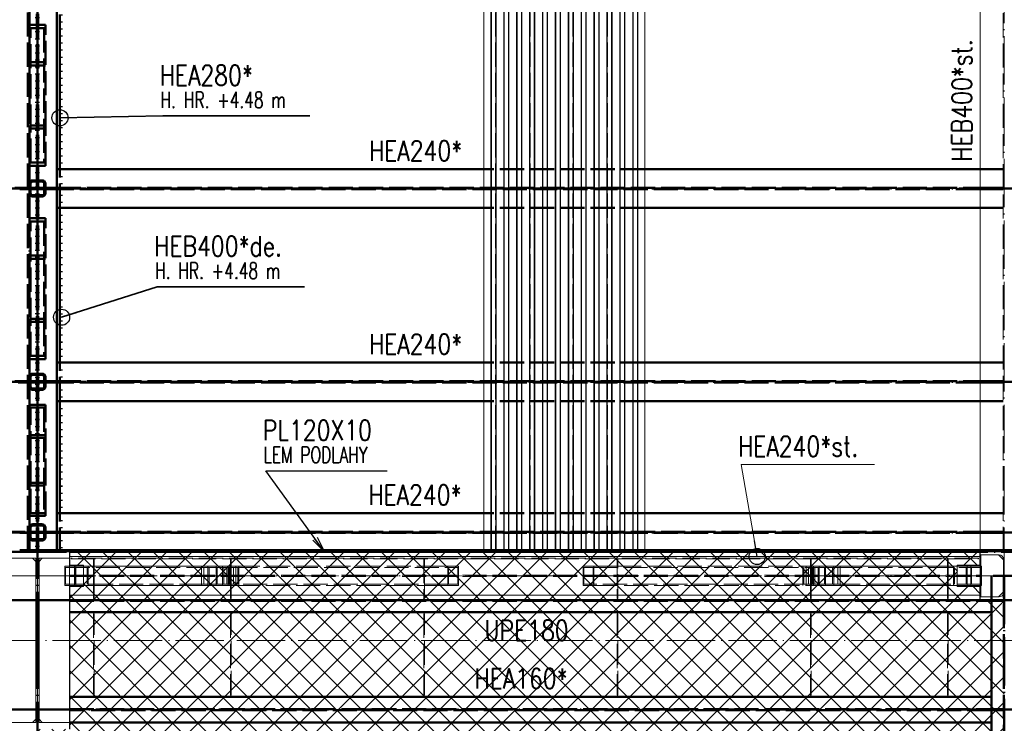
# Paper-space layout 'Layout1' of a CAD drawing. Extents: x -2 to 1380, y -36 to 422.
# Tile 34 of 79: x 333 to 455, y 144 to 232. Entities that reach past the tile are written whole.
import ezdxf

# ---------------------------------------------------------------- set-up
doc = ezdxf.new("R2010")
doc.units = 0
for name, pattern in [('ACAD_ISO02W100', [15, 12, -3]), ('ACAD_ISO04W100', [30.5, 24, -3, 0.5, -3]), ('ACAD_ISO07W100', [3.5, 0.5, -3]), ('B_CARA_09', [0.5, 0, -0.5]), ('HP_01_CER_B', [8, 5, -1, 1, -1])]:
    doc.linetypes.add(name, pattern=pattern)
doc.layers.get('0').update_dxf_attribs({"linetype": 'CONTINUOUS'})
doc.layers.get('DEFPOINTS').update_dxf_attribs({"color": 132, "linetype": 'CONTINUOUS'})
for name, color, linetype, lineweight in [('SS_1.ET-HALA_TaO-PRISTAVBA-PODLAH.NOSNIKY', 9, 'CONTINUOUS', 13), ('SS_1.ET-HALA_TaO-RASTR', 7, 'HP_01_CER_B', 13), ('SS_1.ET-HALA_TaO-SLOUP', 9, 'CONTINUOUS', 13), ('SS_1.ET-HALA_TaO-ZTUZENI_SVISLE', 9, 'CONTINUOUS', 13), ('SS_2.ET-DEMONTAZE_OK', 20, 'B_CARA_09', 50), ('SS_2.ET-HALA_TaO-LAVKA_+5.100m', 210, 'CONTINUOUS', 50), ('SS_2.ET-HALA_TaO-LAVKA_+5.100m-KONZOLA', 202, 'CONTINUOUS', 50), ('SS_2.ET-HALA_TaO-LAVKA_+5.100m-PLECH', 90, 'CONTINUOUS', 13), ('SS_2.ET-HALA_TaO-LAVKA_+5.100m-PLECH-VYZTUHA', 150, 'CONTINUOUS', 13), ('SS_2.ET-HALA_TaO-PRISTAVBA-PODLAH.NOSNIKY', 172, 'CONTINUOUS', 50), ('SS_2.ET-HALA_TaO-PRISTAVBA-PODLAHA_LEM', 140, 'CONTINUOUS', 50), ('SS_2.ET-HALA_TaO-PRISTAVBA-TRAPEZ.PLECH', 153, 'CONTINUOUS', 18), ('SS_KOTY', 3, 'CONTINUOUS', 25), ('SS_POPIS_PROFILU', 13, 'CONTINUOUS', 25), ('SS_POPIS_PROFILU_de.', 214, 'CONTINUOUS', 35), ('SS_POPIS_PROFILU_S355', 2, 'CONTINUOUS', 35), ('SS_SRAFY', 8, 'CONTINUOUS', 18), ('SS_STAV.OK-POPIS_PROFILU', 9, 'CONTINUOUS', 13)]:
    doc.layers.add(name, color=color, linetype=linetype, lineweight=lineweight)
doc.styles.add('ROMANS', font='romans.shx', dxfattribs={"width": 0.8})
doc.styles.add('romans.shx', font='romans.shx', dxfattribs={"height": 5})
doc.dimstyles.new('A-1_(2.5)_50AS', dxfattribs={"dimtxt": 2.5, "dimasz": 2, "dimexe": 1, "dimexo": 2, "dimgap": 0, "dimtad": 0, "dimdec": 1, "dimlfac": 50, "dimrnd": 1, "dimtxsty": 'ROMANS', "dimblk1": 'OBLIQUE', "dimblk2": 'OBLIQUE', "dimsah": 1, "dimcen": 2, "dimclrd": 256, "dimclre": 256, "dimclrt": 256, "dimadec": 1, "dimazin": 2, "dimtfac": 0.714286, "dimtdec": 1, "dimtmove": 0, "dimatfit": 3, "dimldrblk": 'OPEN', "dimfxl": 1, "dimtvp": 1.142857, "dimtfill": 1, "dimtolj": 1, "dimlwd": -1, "dimlwe": -1, "dimarcsym": 0})

# ---------------------------------------------------------------- blocks, each defined once
blk = doc.blocks.new('_Oblique')
at = {"color": 0, "linetype": 'ByBlock', "lineweight": -2}
blk.add_line((-0.5, -0.5), (0.5, 0.5), dxfattribs=at)
blk = doc.blocks.new('*D26')
at = {"layer": 'DEFPOINTS', "color": 0, "transparency": 16777216}
for p in [(316.49, 146.03, -4998.1), (335.19, 123.63, -4998), (316.49, 82.86)]:
    blk.add_point(p, dxfattribs=at)
at = {"layer": 'SS_KOTY', "transparency": 16777216}
for p, q in [((316.49, 144.03), (316.49, 81.86)), ((335.19, 121.63), (335.19, 81.86)), ((335.19, 82.86), (316.49, 82.86))]:
    blk.add_line(p, q, dxfattribs=at)
at = {"layer": 'SS_KOTY', "transparency": 16777216, "xscale": 2, "yscale": 2, "zscale": 2, "rotation": 180}
blk.add_blockref('_Oblique', (316.49, 82.86), dxfattribs=at)
at = {"layer": 'SS_KOTY', "transparency": 16777216, "xscale": 2, "yscale": 2, "zscale": 2}
blk.add_blockref('_Oblique', (335.19, 82.86), dxfattribs=at)
at = {"layer": 'SS_KOTY', "transparency": 16777216, "insert": (325.84, 85.71), "char_height": 2.5, "attachment_point": 5, "style": 'ROMANS', "bg_fill": 3, "box_fill_scale": 1.1, "bg_fill_color": 256, "bg_fill_true_color": 13158600, "bg_fill_transparency": 0}
blk.add_mtext('\\A1;935', dxfattribs=at)
blk = doc.blocks.new('_OPEN')
at = {"color": 0, "linetype": 'ByBlock'}
for p, q in [((-1, 0.167), (0, 0)), ((0, 0), (-1, -0.167)), ((0, 0), (-1, 0))]:
    blk.add_line(p, q, dxfattribs=at)

psp = doc.layouts.get("Layout1")

# ---------------------------------------------------------------- hatches: boundary and pattern name
at = {"layer": 'SS_SRAFY'}
h = psp.add_hatch(dxfattribs=at)
h.set_pattern_fill('ANSI37', color=8, scale=0.7, angle=90, style=0)
h.set_pattern_definition([(135, (395.9808, 144.3377), (-1.571545, -1.571545), []), (225, (395.9808, 144.3377), (1.571545, -1.571545), [])])
h.paths.add_polyline_path([(455.1875, 123.6274), (455.1875, 159.6073), (452.1675, 159.6073), (452.1675, 161.3073), (449.3875, 161.3073), (449.3875, 163.9474), (452.1675, 163.9474), (452.1675, 165.6274), (339.2875, 165.6274), (339.2875, 163.9474), (340.9024, 163.9474), (340.9024, 161.3073), (339.2076, 161.3073), (339.2076, 143.6073), (335.1875, 143.6073), (335.1875, 123.6274)], flags=0)

# ---------------------------------------------------------------- linework, layer by layer
at = {"layer": 'SS_1.ET-HALA_TaO-PRISTAVBA-PODLAH.NOSNIKY', "color": 9, "linetype": 'ACAD_ISO04W100', "ltscale": 0.25}
for p, q in [((455.1875, 162.6274), (455.1875, 306.7274)), ((215.1875, 162.6274), (335.1875, 162.6274)), ((335.1875, 162.6274), (455.1875, 162.6274))]:
    psp.add_line(p, q, dxfattribs=at)
at = {"layer": 'SS_1.ET-HALA_TaO-PRISTAVBA-PODLAH.NOSNIKY', "color": 5, "linetype": 'Continuous', "ltscale": 0.25}
for p, q in [((452.1875, 303.7273), (452.1875, 165.8274)), ((452.1875, 165.0274), (339.1876, 165.0274)), ((452.1875, 165.0274), (452.1875, 163.8274)), ((339.1875, 164.8274), (339.1875, 164.8074)), ((452.1875, 161.4274), (452.1875, 160.2274)), ((342.1375, 160.2274), (339.1876, 160.2274)), ((359.1375, 160.2274), (342.2375, 160.2274)), ((383.1375, 160.2274), (359.2375, 160.2274)), ((407.1375, 160.2274), (383.2375, 160.2274)), ((431.1375, 160.2274), (407.2375, 160.2274)), ((448.1375, 160.2274), (431.2375, 160.2274)), ((452.1875, 160.2274), (448.2375, 160.2274))]:
    psp.add_line(p, q, dxfattribs=at)
at = {"layer": 'SS_1.ET-HALA_TaO-PRISTAVBA-PODLAH.NOSNIKY', "color": 9, "linetype": 'ACAD_ISO02W100', "ltscale": 0.25}
for p, q in [((455.0525, 303.7273), (455.0525, 165.6274)), ((452.1875, 165.8274), (452.1875, 165.6274)), ((452.1875, 163.8274), (452.1875, 161.4274)), ((339.1876, 162.7024), (452.1875, 162.7024)), ((339.1876, 162.5524), (452.1875, 162.5524)), ((342.2375, 160.2274), (342.1375, 160.2274)), ((359.2375, 160.2274), (359.1375, 160.2274)), ((383.2375, 160.2274), (383.1375, 160.2274)), ((407.2375, 160.2274), (407.1375, 160.2274)), ((431.2375, 160.2274), (431.1375, 160.2274)), ((448.2375, 160.2274), (448.1375, 160.2274))]:
    psp.add_line(p, q, dxfattribs=at)
at = {"layer": 'SS_1.ET-HALA_TaO-RASTR', "linetype": 'ACAD_ISO04W100', "ltscale": 0.25}
psp.add_line((70.1875, 154.6274), (825.1574, 154.6274), dxfattribs=at)
at = {"layer": 'SS_1.ET-HALA_TaO-SLOUP', "color": 5, "linetype": 'Continuous', "ltscale": 0.25}
for p, q in [((339.1875, 165.6274), (331.1875, 165.6274)), ((339.1875, 165.6274), (339.1875, 164.8274)), ((458.1875, 165.6274), (452.1875, 165.6274)), ((452.1875, 165.6274), (452.1875, 165.2474)), ((452.1875, 165.2474), (454.5375, 165.2474)), ((454.4775, 165.2274), (452.2775, 165.2274)), ((452.2775, 163.8274), (452.2775, 165.2274)), ((455.0775, 164.6274), (454.4775, 165.2274)), ((334.9875, 164.8274), (331.1875, 164.8274)), ((334.5875, 164.8074), (331.1875, 164.8074)), ((334.9875, 164.4074), (334.5875, 164.8074)), ((339.1875, 164.8274), (335.3875, 164.8274)), ((335.7875, 164.8074), (335.3875, 164.4074)), ((339.1875, 164.8074), (335.7875, 164.8074)), ((339.1875, 164.8074), (339.1875, 163.8274)), ((455.0775, 164.7074), (455.0775, 160.5474)), ((339.1875, 161.4274), (339.1875, 144.4474)), ((452.2775, 160.0274), (452.2775, 161.4274)), ((454.4775, 160.0274), (455.0775, 160.6274)), ((454.5375, 160.0074), (452.1875, 160.0074)), ((452.1875, 160.0074), (452.1875, 159.6274)), ((452.1875, 159.6274), (458.1875, 159.6274)), ((452.2775, 160.0274), (454.4775, 160.0274)), ((339.1875, 144.4274), (339.1875, 143.6274))]:
    psp.add_line(p, q, dxfattribs=at)
at = {"layer": 'SS_1.ET-HALA_TaO-SLOUP', "color": 9, "linetype": 'ACAD_ISO02W100', "ltscale": 0.25}
for p, q in [((339.1875, 163.8274), (339.1875, 161.4274)), ((452.2775, 161.4274), (452.2775, 163.8274))]:
    psp.add_line(p, q, dxfattribs=at)
at = {"layer": 'SS_1.ET-HALA_TaO-SLOUP', "color": 5, "linetype": 'Continuous', "ltscale": 0.25, "extrusion": (-5.34172e-14, 1.01055e-13, -1)}
psp.add_arc((-454.5375, 164.7074), 0.54, 90, 180, dxfattribs=at)
at = {"layer": 'SS_1.ET-HALA_TaO-SLOUP', "color": 5, "linetype": 'Continuous', "ltscale": 0.25, "extrusion": (-2.79056e-14, 6.737e-14, -1)}
psp.add_arc((-454.5375, 160.5474), 0.54, 180, 270, dxfattribs=at)
at = {"layer": 'SS_1.ET-HALA_TaO-ZTUZENI_SVISLE', "color": 5, "linetype": 'Continuous', "ltscale": 0.25}
for p, q in [((338.5824, 163.8274), (355.5459, 163.8274)), ((338.5824, 163.8274), (338.5824, 161.4274)), ((355.5459, 163.8274), (359.7927, 163.8274)), ((355.5459, 161.4274), (355.5459, 163.8274)), ((359.7927, 161.4274), (359.7927, 163.8274)), ((430.5824, 163.8274), (430.8655, 163.8274)), ((430.5824, 163.8274), (430.5824, 161.4274)), ((430.8655, 163.8274), (434.8292, 163.8274)), ((434.8292, 163.8274), (452.3766, 163.8274)), ((434.8292, 163.8274), (434.8292, 161.4274)), ((452.3766, 161.4274), (452.3766, 163.8274)), ((355.829, 163.6674), (359.5096, 163.6674)), ((355.829, 161.5874), (355.829, 163.6674)), ((359.5096, 161.5874), (359.5096, 163.6674)), ((430.8655, 163.6674), (434.5461, 163.6674)), ((430.8655, 163.6674), (430.8655, 161.5874)), ((434.5461, 163.6674), (434.5461, 161.5874)), ((338.5824, 161.4274), (355.5459, 161.4274)), ((355.5459, 161.4274), (359.7927, 161.4274)), ((359.5096, 161.5874), (355.829, 161.5874)), ((430.5824, 161.4274), (434.8292, 161.4274)), ((434.5461, 161.5874), (430.8655, 161.5874)), ((434.8292, 161.4274), (452.3766, 161.4274))]:
    psp.add_line(p, q, dxfattribs=at)
at = {"layer": 'SS_1.ET-HALA_TaO-ZTUZENI_SVISLE', "color": 9, "linetype": 'ACAD_ISO02W100', "ltscale": 0.25}
for p, q in [((339.7875, 163.8274), (339.7875, 161.4274)), ((339.9387, 163.8274), (339.9387, 161.4274)), ((341.4846, 163.8274), (341.4846, 161.4274)), ((356.3412, 163.8274), (356.3412, 161.4274)), ((357.3761, 161.4274), (357.3761, 163.8274)), ((358.1713, 161.4274), (358.1713, 163.8274)), ((358.8592, 163.8274), (358.8592, 161.4274)), ((359.0731, 161.4274), (359.0731, 163.8274)), ((359.7927, 163.8274), (383.2375, 163.8274)), ((360.2038, 163.8274), (360.2038, 161.4274)), ((383.2375, 163.8274), (386.1242, 163.8274)), ((386.1242, 163.8274), (386.2129, 163.8274)), ((386.1242, 161.4274), (386.1242, 163.8274)), ((386.2129, 163.8274), (387.4555, 163.8274)), ((387.4555, 161.4274), (387.4555, 163.8274)), ((402.9196, 163.8274), (403.0084, 163.8274)), ((402.9196, 163.8274), (402.9196, 161.4274)), ((403.0084, 163.8274), (404.2509, 163.8274)), ((404.2509, 163.8274), (407.1375, 163.8274)), ((404.2509, 163.8274), (404.2509, 161.4274)), ((407.1375, 163.8274), (430.5824, 163.8274)), ((430.1713, 161.4274), (430.1713, 163.8274)), ((431.3019, 163.8274), (431.3019, 161.4274)), ((431.5158, 161.4274), (431.5158, 163.8274)), ((432.2038, 161.4274), (432.2038, 163.8274)), ((432.999, 163.8274), (432.999, 161.4274)), ((434.0339, 161.4274), (434.0339, 163.8274)), ((448.8905, 161.4274), (448.8905, 163.8274)), ((450.5875, 161.4274), (450.5875, 163.8274)), ((451.0203, 161.4274), (451.0203, 163.8274)), ((338.6728, 163.6674), (355.829, 163.6674)), ((338.6728, 163.6674), (338.6728, 161.5874)), ((339.8483, 163.6674), (339.8483, 161.5874)), ((339.9007, 163.6674), (339.9007, 161.5874)), ((341.3715, 163.6674), (341.3715, 161.5874)), ((356.5091, 163.6674), (356.5091, 161.5874)), ((357.4892, 161.5874), (357.4892, 163.6674)), ((358.3068, 163.6674), (358.3068, 161.5874)), ((358.6914, 163.6674), (358.6914, 161.5874)), ((358.96, 161.5874), (358.96, 163.6674)), ((359.5096, 163.6674), (386.2129, 163.6674)), ((360.0683, 161.5874), (360.0683, 163.6674)), ((386.2129, 163.6674), (387.3667, 163.6674)), ((386.2129, 161.5874), (386.2129, 163.6674)), ((387.3667, 161.5874), (387.3667, 163.6674)), ((403.0084, 163.6674), (404.1621, 163.6674)), ((403.0084, 163.6674), (403.0084, 161.5874)), ((404.1621, 163.6674), (430.8655, 163.6674)), ((404.1621, 163.6674), (404.1621, 161.5874)), ((430.3068, 161.5874), (430.3068, 163.6674)), ((431.4151, 163.6674), (431.4151, 161.5874)), ((431.6837, 161.5874), (431.6837, 163.6674)), ((432.0683, 161.5874), (432.0683, 163.6674)), ((432.8859, 163.6674), (432.8859, 161.5874)), ((433.866, 161.5874), (433.866, 163.6674)), ((434.5461, 163.6674), (452.2862, 163.6674)), ((449.0036, 161.5874), (449.0036, 163.6674)), ((450.4744, 161.5874), (450.4744, 163.6674)), ((451.1107, 161.5874), (451.1107, 163.6674)), ((452.2862, 161.5874), (452.2862, 163.6674)), ((355.829, 161.5874), (338.6728, 161.5874)), ((386.2129, 161.5874), (359.5096, 161.5874)), ((359.7927, 161.4274), (383.2375, 161.4274)), ((383.2375, 161.4274), (386.1242, 161.4274)), ((386.1242, 161.4274), (387.4555, 161.4274)), ((387.3667, 161.5874), (386.2129, 161.5874)), ((402.9196, 161.4274), (404.2509, 161.4274)), ((404.1621, 161.5874), (403.0084, 161.5874)), ((430.8655, 161.5874), (404.1621, 161.5874)), ((404.2509, 161.4274), (430.5824, 161.4274)), ((452.2862, 161.5874), (434.5461, 161.5874))]:
    psp.add_line(p, q, dxfattribs=at)
at = {"layer": 'SS_1.ET-HALA_TaO-ZTUZENI_SVISLE', "color": 9, "linetype": 'ACAD_ISO04W100', "ltscale": 0.25}
for p, q in [((357.6693, 162.6274), (335.1875, 162.6274)), ((335.1875, 162.6274), (359.1875, 162.6274)), ((359.1875, 162.6274), (357.6002, 162.6274)), ((395.1875, 162.6274), (359.1875, 162.6274)), ((395.1875, 162.6274), (431.1875, 162.6274)), ((455.1875, 162.6274), (431.1875, 162.6274)), ((431.1875, 162.6274), (432.7748, 162.6274)), ((455.1875, 162.6274), (432.7058, 162.6274))]:
    psp.add_line(p, q, dxfattribs=at)
at = {"layer": 'SS_2.ET-DEMONTAZE_OK', "color": 9, "linetype": 'ACAD_ISO04W100', "ltscale": 0.25}
for p, q in [((335.1875, 154.6274), (335.1875, 306.7274)), ((455.1875, 162.6274), (575.1875, 162.6274))]:
    psp.add_line(p, q, dxfattribs=at)
at = {"layer": 'SS_2.ET-DEMONTAZE_OK', "color": 1, "linetype": 'ACAD_ISO07W100', "ltscale": 0.25}
for p, q in [((335.0525, 303.7273), (335.0525, 165.6274)), ((335.3225, 303.7273), (335.3225, 165.6274)), ((338.1875, 232.3274), (338.1875, 213.1274)), ((338.1875, 213.1274), (338.1875, 210.8024)), ((338.1875, 210.8024), (338.1875, 208.3274)), ((338.1875, 208.3274), (338.1875, 189.1274)), ((338.1875, 189.1274), (338.1875, 186.8024)), ((338.1875, 186.8024), (338.1875, 186.6524)), ((338.1875, 186.6524), (338.1875, 184.3274)), ((338.1875, 184.3274), (338.1875, 170.4274)), ((338.1875, 170.4274), (338.1875, 168.1024)), ((338.1875, 168.1024), (338.1875, 167.9524)), ((338.1875, 167.9524), (338.1875, 165.8274)), ((338.1875, 165.8274), (338.1875, 165.6274))]:
    psp.add_line(p, q, dxfattribs=at)
at = {"layer": 'SS_2.ET-HALA_TaO-LAVKA_+5.100m', "color": 3, "linetype": 'ACAD_ISO02W100', "ltscale": 0.25}
for p, q in [((456.7875, 162.6274), (453.5875, 162.6274)), ((453.5875, 162.6274), (453.5875, 160.0274)), ((455.1275, 103.6274), (455.1275, 162.6274)), ((339.1876, 159.5174), (453.5875, 159.5174)), ((453.5875, 160.0074), (453.5875, 159.6274)), ((453.5875, 159.5174), (453.6168, 159.5174)), ((453.6168, 159.5174), (453.6875, 159.5174)), ((453.6875, 159.5174), (453.6875, 159.6274)), ((453.6875, 159.5174), (455.1275, 159.5174)), ((339.1876, 146.0874), (453.5875, 146.0874)), ((453.5875, 145.9674), (339.1876, 145.9674)), ((453.5875, 146.0874), (453.6168, 146.0874)), ((453.6168, 145.9674), (453.5875, 145.9674)), ((453.6168, 146.0874), (453.6875, 146.0874)), ((453.6875, 145.9674), (453.6168, 145.9674)), ((453.6875, 146.0874), (455.1275, 146.0874)), ((453.6875, 145.9674), (453.6875, 146.0874)), ((455.1275, 145.9674), (453.6875, 145.9674))]:
    psp.add_line(p, q, dxfattribs=at)
at = {"layer": 'SS_2.ET-HALA_TaO-LAVKA_+5.100m', "color": 7, "linetype": 'ACAD_ISO04W100', "ltscale": 0.25}
for p, q in [((455.1875, 162.6274), (455.1875, 103.6274)), ((335.1875, 159.6274), (215.1875, 159.6274)), ((455.1875, 159.6274), (335.1875, 159.6274)), ((503.4875, 159.6274), (455.1875, 159.6274)), ((505.8875, 146.0274), (455.1875, 146.0274))]:
    psp.add_line(p, q, dxfattribs=at)
at = {"layer": 'SS_2.ET-HALA_TaO-LAVKA_+5.100m', "color": 1, "linetype": 'Continuous', "ltscale": 0.25}
for p, q in [((339.1876, 159.6274), (452.1875, 159.6274)), ((453.5875, 160.0274), (453.5875, 160.0074)), ((453.5875, 159.6274), (453.5875, 147.6274)), ((339.1876, 158.1274), (453.5875, 158.1274)), ((453.5875, 147.6274), (339.1876, 147.6274)), ((453.5875, 147.6274), (453.5875, 144.4274)), ((339.1875, 144.4474), (339.1875, 144.4274)), ((339.1876, 144.4274), (453.5875, 144.4274)), ((453.5875, 144.4274), (453.5875, 125.1274))]:
    psp.add_line(p, q, dxfattribs=at)
at = {"layer": 'SS_2.ET-HALA_TaO-LAVKA_+5.100m-KONZOLA', "color": 7, "linetype": 'ACAD_ISO04W100', "ltscale": 0.25}
psp.add_line((455.1875, 162.6274), (455.1875, 125.1474), dxfattribs=at)
at = {"layer": 'SS_2.ET-HALA_TaO-LAVKA_+5.100m-PLECH', "color": 7, "linetype": 'Continuous', "ltscale": 0.25}
for p, q in [((339.2076, 165.6274), (452.1675, 165.6274)), ((339.2076, 165.6274), (339.2076, 163.9474)), ((452.1675, 163.9474), (452.1675, 165.6274)), ((340.9024, 163.9474), (339.2076, 163.9474)), ((340.9024, 163.9474), (340.9024, 161.3073)), ((452.1675, 163.9474), (449.3566, 163.9474)), ((449.3566, 161.3073), (449.3566, 163.9474)), ((339.2076, 161.3073), (340.9024, 161.3073)), ((339.2076, 161.3073), (339.2076, 143.6073)), ((449.3566, 161.3073), (452.1675, 161.3073)), ((452.1675, 159.6073), (452.1675, 161.3073)), ((455.1875, 159.6073), (452.1675, 159.6073))]:
    psp.add_line(p, q, dxfattribs=at)
at = {"layer": 'SS_2.ET-HALA_TaO-LAVKA_+5.100m-PLECH-VYZTUHA', "color": 3, "linetype": 'ACAD_ISO02W100', "ltscale": 0.25}
for p, q in [((451.9875, 164.8274), (339.3875, 164.8274)), ((339.3875, 164.8274), (339.3875, 164.7274)), ((339.3875, 164.7274), (451.9875, 164.7274)), ((342.1375, 164.7274), (342.1375, 163.8274)), ((342.1375, 163.8274), (342.1375, 161.4274)), ((342.2375, 163.8274), (342.2375, 164.7274)), ((342.2375, 161.4274), (342.2375, 163.8274)), ((359.1375, 164.7274), (359.1375, 163.8274)), ((359.1375, 163.8274), (359.1375, 161.4274)), ((359.2375, 163.8274), (359.2375, 164.7274)), ((359.2375, 161.4274), (359.2375, 163.8274)), ((383.1375, 164.7274), (383.1375, 159.8274)), ((383.2375, 159.8274), (383.2375, 164.7274)), ((407.1375, 164.7274), (407.1375, 159.8274)), ((407.2375, 159.8274), (407.2375, 164.7274)), ((431.1375, 164.7274), (431.1375, 163.8274)), ((431.1375, 163.8274), (431.1375, 161.4274)), ((431.2375, 163.8274), (431.2375, 164.7274)), ((431.2375, 161.4274), (431.2375, 163.8274)), ((448.1375, 164.7274), (448.1375, 163.8274)), ((448.1375, 163.8274), (448.1375, 161.4274)), ((448.2375, 163.8274), (448.2375, 164.7274)), ((448.2375, 161.4274), (448.2375, 163.8274)), ((451.9875, 164.7274), (451.9875, 164.8274)), ((342.1375, 161.4274), (342.1375, 159.8274)), ((342.2375, 159.8274), (342.2375, 161.4274)), ((359.1375, 161.4274), (359.1375, 159.8274)), ((359.2375, 159.8274), (359.2375, 161.4274)), ((431.1375, 161.4274), (431.1375, 159.8274)), ((431.2375, 159.8274), (431.2375, 161.4274)), ((448.1375, 161.4274), (448.1375, 159.8274)), ((448.2375, 159.8274), (448.2375, 161.4274)), ((342.1375, 159.8274), (342.2375, 159.8274)), ((359.1375, 159.8274), (359.2375, 159.8274)), ((383.1375, 159.8274), (383.2375, 159.8274)), ((407.1375, 159.8274), (407.2375, 159.8274)), ((431.1375, 159.8274), (431.2375, 159.8274)), ((448.1375, 159.8274), (448.2375, 159.8274)), ((342.2375, 157.9274), (342.1375, 157.9274)), ((342.1375, 157.9274), (342.1375, 147.8274)), ((342.2375, 147.8274), (342.2375, 157.9274)), ((359.2375, 157.9274), (359.1375, 157.9274)), ((359.1375, 157.9274), (359.1375, 147.8274)), ((359.2375, 147.8274), (359.2375, 157.9274)), ((383.2375, 157.9274), (383.1375, 157.9274)), ((383.1375, 157.9274), (383.1375, 147.8274)), ((383.2375, 147.8274), (383.2375, 157.9274)), ((407.2375, 157.9274), (407.1375, 157.9274)), ((407.1375, 157.9274), (407.1375, 147.8274)), ((407.2375, 147.8274), (407.2375, 157.9274)), ((431.2375, 157.9274), (431.1375, 157.9274)), ((431.1375, 157.9274), (431.1375, 147.8274)), ((431.2375, 147.8274), (431.2375, 157.9274)), ((448.2375, 157.9274), (448.1375, 157.9274)), ((448.1375, 157.9274), (448.1375, 147.8274)), ((448.2375, 147.8274), (448.2375, 157.9274)), ((342.1375, 147.8274), (342.2375, 147.8274)), ((359.1375, 147.8274), (359.2375, 147.8274)), ((383.1375, 147.8274), (383.2375, 147.8274)), ((407.1375, 147.8274), (407.2375, 147.8274)), ((431.1375, 147.8274), (431.2375, 147.8274)), ((448.1375, 147.8274), (448.2375, 147.8274))]:
    psp.add_line(p, q, dxfattribs=at)
at = {"layer": 'SS_2.ET-HALA_TaO-PRISTAVBA-PODLAH.NOSNIKY', "color": 7, "linetype": 'ACAD_ISO04W100', "ltscale": 0.25}
for p, q in [((335.1875, 306.7274), (335.1875, 162.6274)), ((335.1875, 306.7274), (335.1875, 162.6274)), ((335.1875, 234.7274), (335.1875, 210.7274)), ((215.1875, 210.7274), (335.1875, 210.7274)), ((335.1875, 210.7274), (455.1875, 210.7274)), ((335.1875, 210.7274), (335.1875, 186.7274)), ((455.1875, 210.7274), (575.1875, 210.7274)), ((215.1875, 186.7274), (335.1875, 186.7274)), ((335.1875, 186.7274), (455.1875, 186.7274)), ((335.1875, 186.6274), (335.1875, 168.0274)), ((455.1875, 186.7274), (575.1875, 186.7274)), ((215.1875, 168.0274), (335.1875, 168.0274)), ((335.1875, 168.0274), (455.1875, 168.0274)), ((455.1875, 168.0274), (505.8875, 168.0274)), ((575.1875, 162.6274), (455.1875, 162.6274))]:
    psp.add_line(p, q, dxfattribs=at)
at = {"layer": 'SS_2.ET-HALA_TaO-PRISTAVBA-PODLAH.NOSNIKY', "color": 3, "linetype": 'ACAD_ISO02W100', "ltscale": 0.25}
for p, q in [((335.1075, 165.6274), (335.1075, 303.7273)), ((335.1125, 165.6274), (335.1125, 303.7273)), ((335.2625, 165.6274), (335.2625, 303.7273)), ((335.2675, 165.6274), (335.2675, 303.7273)), ((336.1875, 231.0116), (334.1875, 231.0116)), ((336.1875, 218.5501), (336.1875, 231.0116)), ((336.0275, 230.6092), (334.3475, 230.6092)), ((334.3475, 218.1477), (334.3475, 230.6092)), ((336.0275, 230.6092), (336.0275, 218.1477)), ((336.0275, 226.3839), (334.3475, 226.3839)), ((336.1875, 225.9815), (334.1875, 225.9815)), ((334.1875, 225.4732), (334.1875, 218.5501)), ((334.1875, 218.5501), (336.1875, 218.5501)), ((334.1875, 218.5501), (334.1875, 213.5201)), ((334.3475, 218.1477), (336.0275, 218.1477)), ((334.3475, 213.9225), (334.3475, 218.1477)), ((336.0275, 218.1477), (336.0275, 213.9225)), ((336.1875, 213.5201), (336.1875, 218.5501)), ((334.3475, 213.9225), (336.0275, 213.9225)), ((334.1875, 213.5201), (336.1875, 213.5201)), ((337.9875, 208.3274), (337.9875, 213.1274)), ((410.5875, 213.1274), (390.5875, 213.1274)), ((455.0525, 213.1274), (452.1875, 213.1274)), ((334.5875, 211.7274), (335.7875, 211.7274)), ((335.7875, 211.5674), (334.5875, 211.5674)), ((332.3875, 210.8024), (334.1875, 210.8024)), ((335.1075, 210.6524), (332.9875, 210.6524)), ((334.1875, 211.3274), (334.1875, 210.1274)), ((334.1875, 210.8024), (334.3475, 210.8024)), ((334.3475, 210.1274), (334.3475, 211.3274)), ((334.3475, 210.8024), (335.1075, 210.8024)), ((335.2626, 210.8024), (337.4875, 210.8024)), ((337.4875, 210.6524), (335.2626, 210.6524)), ((336.0275, 211.3274), (336.0275, 210.1274)), ((336.1875, 210.1274), (336.1875, 211.3274)), ((337.4875, 210.8024), (337.5582, 210.8024)), ((337.4875, 210.8024), (337.4875, 210.6524)), ((337.5582, 210.6524), (337.4875, 210.6524)), ((337.5582, 210.8024), (337.5875, 210.8024)), ((337.5875, 210.6524), (337.5582, 210.6524)), ((337.5875, 210.8024), (452.1875, 210.8024)), ((452.1875, 210.6524), (337.5875, 210.6524)), ((452.1875, 210.8024), (452.2168, 210.8024)), ((452.2168, 210.6524), (452.1875, 210.6524)), ((452.2168, 210.8024), (452.2875, 210.8024)), ((452.2875, 210.6524), (452.2168, 210.6524)), ((452.2875, 210.8024), (455.0525, 210.8024)), ((452.2875, 210.6524), (452.2875, 210.8024)), ((455.0525, 210.6524), (452.2875, 210.6524)), ((334.5875, 209.8874), (335.7875, 209.8874)), ((335.7875, 209.7274), (334.5875, 209.7274)), ((410.5875, 208.3274), (390.5875, 208.3274)), ((455.0525, 208.3274), (452.1875, 208.3274)), ((336.1875, 207.0116), (334.1875, 207.0116)), ((336.0275, 206.6092), (334.3475, 206.6092)), ((334.3475, 194.1477), (334.3475, 206.6092)), ((336.0275, 206.6092), (336.0275, 194.1477)), ((336.1875, 194.5501), (336.1875, 207.0116)), ((336.1875, 201.9815), (334.1875, 201.9815)), ((336.0275, 202.3839), (334.3475, 202.3839)), ((334.1875, 201.4732), (334.1875, 194.5501)), ((334.1875, 194.5501), (336.1875, 194.5501)), ((334.1875, 194.5501), (334.1875, 189.5201)), ((336.1875, 189.5201), (336.1875, 194.5501)), ((334.3475, 194.1477), (336.0275, 194.1477)), ((334.3475, 189.9225), (334.3475, 194.1477)), ((336.0275, 194.1477), (336.0275, 189.9225)), ((334.1875, 189.5201), (336.1875, 189.5201)), ((334.3475, 189.9225), (336.0275, 189.9225)), ((337.9875, 184.3274), (337.9875, 189.1274)), ((410.5875, 189.1274), (390.5875, 189.1274)), ((455.0525, 189.1274), (452.1875, 189.1274)), ((334.1875, 187.3274), (334.1875, 186.1274)), ((334.3475, 186.1274), (334.3475, 187.3274)), ((334.5875, 187.7274), (335.7875, 187.7274)), ((335.7875, 187.5674), (334.5875, 187.5674)), ((336.0275, 187.3274), (336.0275, 186.1274)), ((336.1875, 186.1274), (336.1875, 187.3274)), ((332.3875, 186.8024), (334.1875, 186.8024)), ((334.1875, 186.6524), (332.7875, 186.6524)), ((334.1875, 186.8024), (334.3475, 186.8024)), ((334.3475, 186.6524), (334.1875, 186.6524)), ((334.3475, 186.8024), (335.1075, 186.8024)), ((335.1075, 186.6524), (334.3475, 186.6524)), ((334.5875, 185.8874), (335.7875, 185.8874)), ((335.2626, 186.8024), (337.4875, 186.8024)), ((337.4875, 186.6524), (335.2626, 186.6524)), ((337.4875, 186.8024), (337.5582, 186.8024)), ((337.4875, 186.8024), (337.4875, 186.6524)), ((337.5582, 186.6524), (337.4875, 186.6524)), ((337.5582, 186.8024), (337.5875, 186.8024)), ((337.5875, 186.6524), (337.5582, 186.6524)), ((337.5875, 186.8024), (452.1875, 186.8024)), ((452.1875, 186.6524), (337.5875, 186.6524)), ((452.1875, 186.8024), (452.2168, 186.8024)), ((452.2168, 186.6524), (452.1875, 186.6524)), ((452.2168, 186.8024), (452.2875, 186.8024)), ((452.2875, 186.6524), (452.2168, 186.6524)), ((452.2875, 186.8024), (455.0525, 186.8024)), ((452.2875, 186.6524), (452.2875, 186.8024)), ((455.0525, 186.6524), (452.2875, 186.6524)), ((335.7875, 185.7274), (334.5875, 185.7274)), ((336.1875, 183.8475), (334.1875, 183.8475)), ((336.0275, 183.5197), (334.3475, 183.5197)), ((334.3475, 173.8621), (334.3475, 183.5197)), ((336.0275, 183.5197), (336.0275, 173.8621)), ((336.1875, 174.1899), (336.1875, 183.8475)), ((410.5875, 184.3274), (390.5875, 184.3274)), ((455.0525, 184.3274), (452.1875, 184.3274)), ((336.1875, 179.7494), (334.1875, 179.7494)), ((336.0275, 180.0773), (334.3475, 180.0773)), ((334.1875, 179.5553), (334.1875, 174.1899)), ((334.1875, 174.1899), (336.1875, 174.1899)), ((334.1875, 174.1899), (334.1875, 170.0918)), ((334.3475, 173.8621), (336.0275, 173.8621)), ((334.3475, 170.4197), (334.3475, 173.8621)), ((336.0275, 173.8621), (336.0275, 170.4197)), ((336.1875, 170.0918), (336.1875, 174.1899)), ((334.1875, 170.0918), (336.1875, 170.0918)), ((334.3475, 170.4197), (336.0275, 170.4197)), ((337.9875, 165.6274), (337.9875, 170.4274)), ((410.5875, 170.4274), (390.5875, 170.4274)), ((455.0525, 170.4274), (452.1875, 170.4274)), ((334.5875, 169.0274), (335.7875, 169.0274)), ((335.7875, 168.8674), (334.5875, 168.8674)), ((218.1875, 168.1024), (334.1875, 168.1024)), ((335.1075, 167.9524), (332.9875, 167.9524)), ((334.1875, 168.6274), (334.1875, 167.4274)), ((334.1875, 168.1024), (334.3475, 168.1024)), ((334.3475, 167.4274), (334.3475, 168.6274)), ((334.3475, 168.1024), (335.1075, 168.1024)), ((335.2626, 168.1024), (337.4875, 168.1024)), ((337.4875, 167.9524), (335.2626, 167.9524)), ((336.0275, 168.6274), (336.0275, 167.4274)), ((336.1875, 167.4274), (336.1875, 168.6274)), ((337.4875, 168.1024), (337.5582, 168.1024)), ((337.4875, 168.1024), (337.4875, 167.9524)), ((337.5582, 167.9524), (337.4875, 167.9524)), ((337.5582, 168.1024), (337.5875, 168.1024)), ((337.5875, 167.9524), (337.5582, 167.9524)), ((337.5875, 168.1024), (452.1875, 168.1024)), ((452.1875, 167.9524), (337.5875, 167.9524)), ((452.1875, 168.1024), (452.2168, 168.1024)), ((452.2168, 167.9524), (452.1875, 167.9524)), ((452.2168, 168.1024), (452.2875, 168.1024)), ((452.2875, 167.9524), (452.2168, 167.9524)), ((452.2875, 168.1024), (455.0525, 168.1024)), ((452.2875, 167.9524), (452.2875, 168.1024)), ((455.0525, 167.9524), (452.2875, 167.9524)), ((334.5875, 167.1874), (335.7875, 167.1874)), ((335.7875, 167.0274), (334.5875, 167.0274)), ((337.5875, 165.6274), (337.5875, 165.8274))]:
    psp.add_line(p, q, dxfattribs=at)
at = {"layer": 'SS_2.ET-HALA_TaO-PRISTAVBA-PODLAH.NOSNIKY', "color": 1, "linetype": 'Continuous', "ltscale": 0.25}
for p, q in [((337.5875, 165.8274), (337.5875, 233.7274)), ((337.9875, 213.1274), (337.9875, 232.3274)), ((390.5875, 213.1274), (337.5875, 213.1274)), ((452.1875, 213.1274), (410.5875, 213.1274)), ((390.5875, 208.3274), (337.5875, 208.3274)), ((337.9875, 189.1274), (337.9875, 208.3274)), ((452.1875, 208.3274), (410.5875, 208.3274)), ((390.5875, 189.1274), (337.5875, 189.1274)), ((452.1875, 189.1274), (410.5875, 189.1274)), ((390.5875, 184.3274), (337.5875, 184.3274)), ((337.9875, 170.4274), (337.9875, 184.3274)), ((452.1875, 184.3274), (410.5875, 184.3274)), ((390.5875, 170.4274), (337.5875, 170.4274)), ((452.1875, 170.4274), (410.5875, 170.4274))]:
    psp.add_line(p, q, dxfattribs=at)
at = {"layer": 'SS_2.ET-HALA_TaO-PRISTAVBA-PODLAH.NOSNIKY', "color": 3, "linetype": 'ACAD_ISO02W100', "ltscale": 0.25}
for centre, start, end in [((334.5875, 211.3274), 90, 180), ((335.7875, 211.3274), 0, 90), ((334.5875, 210.1274), 180, 270), ((335.7875, 210.1274), 270, 0), ((334.5875, 187.3274), 90, 180), ((335.7875, 187.3274), 0, 90), ((334.5875, 186.1274), 180, 270), ((335.7875, 186.1274), 270, 0), ((334.5875, 168.6274), 90, 180), ((335.7875, 168.6274), 0, 90), ((334.5875, 167.4274), 180, 270), ((335.7875, 167.4274), 270, 0)]:
    psp.add_arc(centre, 0.4, start, end, dxfattribs=at)
at = {"layer": 'SS_2.ET-HALA_TaO-PRISTAVBA-PODLAH.NOSNIKY', "color": 3, "linetype": 'ACAD_ISO02W100', "ltscale": 0.25, "extrusion": (1.51582e-13, -6.27875e-14, -1)}
for centre in [(-334.5875, 211.3274), (-334.5875, 187.3274), (-334.5875, 168.6274)]:
    psp.add_arc(centre, 0.24, 0, 90, dxfattribs=at)
at = {"layer": 'SS_2.ET-HALA_TaO-PRISTAVBA-PODLAH.NOSNIKY', "color": 3, "linetype": 'ACAD_ISO02W100', "ltscale": 0.25, "extrusion": (-6.27875e-14, -1.51582e-13, -1)}
for centre in [(-335.7875, 211.3274), (-335.7875, 187.3274), (-335.7875, 168.6274)]:
    psp.add_arc(centre, 0.24, 90, 180, dxfattribs=at)
at = {"layer": 'SS_2.ET-HALA_TaO-PRISTAVBA-PODLAH.NOSNIKY', "color": 3, "linetype": 'ACAD_ISO02W100', "ltscale": 0.25, "extrusion": (1.51582e-13, 6.27875e-14, -1)}
for centre in [(-334.5875, 210.1274), (-334.5875, 186.1274), (-334.5875, 167.4274)]:
    psp.add_arc(centre, 0.24, 270, 0, dxfattribs=at)
at = {"layer": 'SS_2.ET-HALA_TaO-PRISTAVBA-PODLAH.NOSNIKY', "color": 3, "linetype": 'ACAD_ISO02W100', "ltscale": 0.25, "extrusion": (-6.27875e-14, 1.51582e-13, -1)}
for centre in [(-335.7875, 210.1274), (-335.7875, 186.1274), (-335.7875, 167.4274)]:
    psp.add_arc(centre, 0.24, 180, 270, dxfattribs=at)
at = {"layer": 'SS_2.ET-HALA_TaO-PRISTAVBA-PODLAHA_LEM', "color": 3, "linetype": 'ACAD_ISO02W100', "ltscale": 0.25}
for p, q in [((333.9875, 165.8274), (333.9875, 303.7273)), ((334.1875, 234.1274), (334.1875, 225.4732)), ((334.1875, 213.5201), (334.1875, 211.3274)), ((334.1875, 210.1274), (334.1875, 201.4732)), ((334.1875, 189.5201), (334.1875, 187.3274)), ((334.1875, 186.1274), (334.1875, 179.5553)), ((334.1875, 170.0918), (334.1875, 168.6274)), ((334.1875, 167.4274), (334.1875, 165.8274)), ((334.1875, 165.8274), (334.1875, 165.6274))]:
    psp.add_line(p, q, dxfattribs=at)
at = {"layer": 'SS_2.ET-HALA_TaO-PRISTAVBA-PODLAHA_LEM', "color": 7, "linetype": 'ACAD_ISO04W100', "ltscale": 0.25}
for p, q in [((334.1875, 165.6274), (334.1875, 303.7274)), ((215.1875, 165.6274), (334.1875, 165.6274)), ((332.7875, 165.6274), (503.6875, 165.6274))]:
    psp.add_line(p, q, dxfattribs=at)
at = {"layer": 'SS_2.ET-HALA_TaO-PRISTAVBA-PODLAHA_LEM', "color": 1, "linetype": 'Continuous', "ltscale": 0.25}
for p, q in [((503.6875, 165.8274), (332.9876, 165.8274)), ((452.1875, 165.6274), (339.1875, 165.6274))]:
    psp.add_line(p, q, dxfattribs=at)
at = {"layer": 'SS_2.ET-HALA_TaO-PRISTAVBA-TRAPEZ.PLECH', "color": 5, "linetype": 'Continuous', "ltscale": 0.25}
for p, q in [((390.5875, 309.5273), (390.5875, 165.8274)), ((391.4637, 309.5273), (391.4637, 165.8274)), ((391.5287, 309.5273), (391.5287, 165.8274)), ((392.0635, 309.5273), (392.0635, 165.8274)), ((392.1114, 309.5273), (392.1114, 165.8274)), ((393.0637, 309.5273), (393.0637, 165.8274)), ((393.1115, 309.5273), (393.1115, 165.8274)), ((393.6464, 309.5273), (393.6464, 165.8274)), ((393.7114, 309.5273), (393.7114, 165.8274)), ((394.6637, 309.5273), (394.6637, 165.8274)), ((394.7287, 309.5273), (394.7287, 165.8274)), ((395.2635, 309.5273), (395.2635, 165.8274)), ((395.3114, 309.5273), (395.3114, 165.8274)), ((396.2637, 309.5273), (396.2637, 165.8274)), ((396.3115, 309.5273), (396.3115, 165.8274)), ((396.8464, 309.5273), (396.8464, 165.8274)), ((396.9114, 309.5273), (396.9114, 165.8274)), ((397.8637, 309.5273), (397.8637, 165.8274)), ((397.9287, 309.5273), (397.9287, 165.8274)), ((398.4635, 309.5273), (398.4635, 165.8274)), ((398.5114, 309.5273), (398.5114, 165.8274)), ((399.4637, 309.5273), (399.4637, 165.8274)), ((399.5115, 309.5273), (399.5115, 165.8274)), ((400.0464, 309.5273), (400.0464, 165.8274)), ((400.1114, 309.5273), (400.1114, 165.8274)), ((401.0637, 309.5273), (401.0637, 165.8274)), ((401.1287, 309.5273), (401.1287, 165.8274)), ((401.6635, 309.5273), (401.6635, 165.8274)), ((401.7114, 309.5273), (401.7114, 165.8274)), ((402.6637, 309.5273), (402.6637, 165.8274)), ((402.7115, 309.5273), (402.7115, 165.8274)), ((403.2464, 309.5273), (403.2464, 165.8274)), ((403.3114, 309.5273), (403.3114, 165.8274)), ((404.2637, 309.5273), (404.2637, 165.8274)), ((404.3287, 309.5273), (404.3287, 165.8274)), ((404.8635, 309.5273), (404.8635, 165.8274)), ((404.9114, 309.5273), (404.9114, 165.8274)), ((405.8637, 309.5273), (405.8637, 165.8274)), ((405.9115, 309.5273), (405.9115, 165.8274)), ((406.4464, 309.5273), (406.4464, 165.8274)), ((406.5114, 309.5273), (406.5114, 165.8274)), ((407.4637, 309.5273), (407.4637, 165.8274)), ((407.5287, 309.5273), (407.5287, 165.8274)), ((408.0635, 309.5273), (408.0635, 165.8274)), ((408.1114, 309.5273), (408.1114, 165.8274)), ((409.0637, 309.5273), (409.0637, 165.8274)), ((409.1115, 309.5273), (409.1115, 165.8274)), ((409.6464, 309.5273), (409.6464, 165.8274)), ((409.7114, 165.8274), (409.7114, 309.5273)), ((410.5875, 165.8274), (410.5875, 309.5273))]:
    psp.add_line(p, q, dxfattribs=at)
at = {"layer": 'SS_2.ET-HALA_TaO-PRISTAVBA-TRAPEZ.PLECH', "color": 5, "linetype": 'ACAD_ISO02W100', "ltscale": 0.25}
for p, q in [((391.5115, 165.8274), (391.5115, 309.5273)), ((392.0464, 165.8274), (392.0464, 309.5273)), ((393.1287, 165.8274), (393.1287, 309.5273)), ((393.6635, 165.8274), (393.6635, 309.5273)), ((394.7115, 165.8274), (394.7115, 309.5273)), ((395.2464, 165.8274), (395.2464, 309.5273)), ((396.3287, 165.8274), (396.3287, 309.5273)), ((396.8635, 165.8274), (396.8635, 309.5273)), ((397.9115, 165.8274), (397.9115, 309.5273)), ((398.4464, 165.8274), (398.4464, 309.5273)), ((399.5287, 165.8274), (399.5287, 309.5273)), ((400.0635, 165.8274), (400.0635, 309.5273)), ((401.1115, 165.8274), (401.1115, 309.5273)), ((401.6464, 165.8274), (401.6464, 309.5273)), ((402.7287, 165.8274), (402.7287, 309.5273)), ((403.2635, 165.8274), (403.2635, 309.5273)), ((404.3115, 165.8274), (404.3115, 309.5273)), ((404.8464, 165.8274), (404.8464, 309.5273)), ((405.9287, 165.8274), (405.9287, 309.5273)), ((406.4635, 165.8274), (406.4635, 309.5273)), ((407.5115, 165.8274), (407.5115, 309.5273)), ((408.0464, 165.8274), (408.0464, 309.5273)), ((409.1287, 165.8274), (409.1287, 309.5273)), ((409.6635, 165.8274), (409.6635, 309.5273))]:
    psp.add_line(p, q, dxfattribs=at)
at = {"layer": 'SS_POPIS_PROFILU', "color": 0, "linetype": 'ByBlock'}
for p, q in [((369.8929, 167.4425), (370.7964, 165.6274)), ((370.7964, 165.6274), (369.353, 167.0514)), ((370.7964, 165.6274), (369.623, 167.247))]:
    psp.add_line(p, q, dxfattribs=at)
at = {"layer": 'SS_POPIS_PROFILU', "color": 13}
psp.add_lwpolyline([(370.7964, 165.6274), (363.5286, 175.6586), (378.5762, 175.6586)], dxfattribs=at)
at = {"layer": 'SS_POPIS_PROFILU_de.', "color": 0, "linetype": 'ByBlock', "lineweight": -2}
psp.add_line((338.1875, 194.732), (340.0933, 195.3386), dxfattribs=at)
at = {"layer": 'SS_POPIS_PROFILU_de.', "color": 214}
psp.add_lwpolyline([(338.1875, 194.732), (350.0597, 198.5104), (368.3264, 198.5104)], dxfattribs=at)
at = {"layer": 'SS_POPIS_PROFILU_de.', "color": 0, "linetype": 'ByBlock', "lineweight": -2}
psp.add_circle((338.1875, 194.732), 1, dxfattribs=at)
at = {"layer": 'SS_POPIS_PROFILU_S355', "color": 0, "linetype": 'ByBlock', "lineweight": -2}
psp.add_line((337.9875, 219.4892), (339.9872, 219.5251), dxfattribs=at)
at = {"layer": 'SS_POPIS_PROFILU_S355', "color": 2}
psp.add_lwpolyline([(337.9875, 219.4892), (350.7406, 219.7177), (369.0072, 219.7177)], dxfattribs=at)
at = {"layer": 'SS_POPIS_PROFILU_S355', "color": 0, "linetype": 'ByBlock', "lineweight": -2}
psp.add_circle((337.9875, 219.4892), 1, dxfattribs=at)
at = {"layer": 'SS_STAV.OK-POPIS_PROFILU', "color": 0, "linetype": 'ByBlock', "lineweight": -2}
psp.add_line((424.5094, 165.0274), (424.1653, 166.9976), dxfattribs=at)
at = {"layer": 'SS_STAV.OK-POPIS_PROFILU', "color": 9}
psp.add_lwpolyline([(424.5094, 165.0274), (422.5144, 176.4525), (439.0858, 176.4525)], dxfattribs=at)
at = {"layer": 'SS_STAV.OK-POPIS_PROFILU', "color": 0, "linetype": 'ByBlock', "lineweight": -2}
psp.add_circle((424.5094, 165.0274), 1, dxfattribs=at)

# ---------------------------------------------------------------- texts
at = {"layer": 'SS_POPIS_PROFILU', "color": 13, "style": 'romans.shx'}
for s, height, width, p in [('PL120X10', 2.5, 0.8, (363.1515, 179.4586)), ('LEM PODLAHY', 2, 0.7, (363.2646, 176.6586)), ('UPE180', 2.5, 0.8, (390.6573, 154.6274))]:
    psp.add_text(s, height=height, dxfattribs=dict(at, width=width)).set_placement(p)
at = {"layer": 'SS_POPIS_PROFILU_de.', "color": 214, "style": 'romans.shx'}
for s, height, width, p in [('HEB400*de.', 2.5, 0.8, (349.6826, 202.3104)), ('H. HR. +4.48 m', 2, 0.7, (349.7957, 199.5104))]:
    psp.add_text(s, height=height, dxfattribs=dict(at, width=width)).set_placement(p)
at = {"layer": 'SS_POPIS_PROFILU_S355', "color": 2, "style": 'romans.shx', "width": 0.8}
for s, p in [('HEA280*', (350.3634, 223.5177)), ('HEA240*', (376.3323, 214.1484)), ('HEA240*', (376.3323, 190.1484)), ('HEA240*', (376.2482, 171.4274)), ('HEA160*', (389.4192, 148.6374))]:
    psp.add_text(s, height=2.5, dxfattribs=at).set_placement(p)
at = {"layer": 'SS_POPIS_PROFILU_S355', "color": 7, "style": 'romans.shx', "width": 0.7}
psp.add_text('H. HR. +4.48 m', height=2, dxfattribs=at).set_placement((350.4766, 220.7177))
at = {"layer": 'SS_STAV.OK-POPIS_PROFILU', "color": 9, "style": 'romans.shx', "width": 0.8}
psp.add_text('HEB400*st.', height=2.5, rotation=90, dxfattribs=at).set_placement((451.1665, 214.0721))
psp.add_text('HEA240*st.', height=2.5, dxfattribs=at).set_placement((422.1372, 177.4525))

# ---------------------------------------------------------------- next in the draw order: dimensions: what is measured, and where the dimension line sits
at = {"layer": 'SS_KOTY'}
dim = psp.add_linear_dim(base=(316.4875, 82.8556), p1=(335.1875, 123.6274, -4998), p2=(316.4875, 146.0274, -4998.1), dimstyle='A-1_(2.5)_50AS', dxfattribs=at)
dim.commit()
dim.dimension.update_dxf_attribs({"geometry": '*D26', "text_midpoint": (325.8375, 85.7127)})

# ---------------------------------------------------------------- next in the draw order: linework, layer by layer
at = {"layer": 'SS_1.ET-HALA_TaO-RASTR', "linetype": 'ACAD_ISO04W100', "ltscale": 0.25}
psp.add_line((335.1875, 90.8546), (335.1875, 328.1835), dxfattribs=at)
at = {"layer": 'SS_1.ET-HALA_TaO-SLOUP', "color": 5, "linetype": 'Continuous', "ltscale": 0.25}
for p, q in [((334.9875, 164.8274), (334.9875, 144.4274)), ((335.3875, 144.4274), (335.3875, 164.8274)), ((331.1875, 144.4474), (334.5875, 144.4474)), ((331.1875, 144.4274), (334.9875, 144.4274)), ((334.5875, 144.4474), (334.9875, 144.8474)), ((335.3875, 144.8474), (335.7875, 144.4474)), ((335.3875, 144.4274), (339.1875, 144.4274)), ((335.7875, 144.4474), (339.1875, 144.4474))]:
    psp.add_line(p, q, dxfattribs=at)
at = {"layer": 'SS_2.ET-HALA_TaO-LAVKA_+5.100m', "color": 7, "linetype": 'ACAD_ISO04W100', "ltscale": 0.25}
for p, q in [((335.1875, 154.6274), (335.1875, 123.6274)), ((335.1875, 146.0274), (215.1875, 146.0274)), ((455.1875, 146.0274), (335.1875, 146.0274))]:
    psp.add_line(p, q, dxfattribs=at)

doc.saveas('drawing.dxf')
